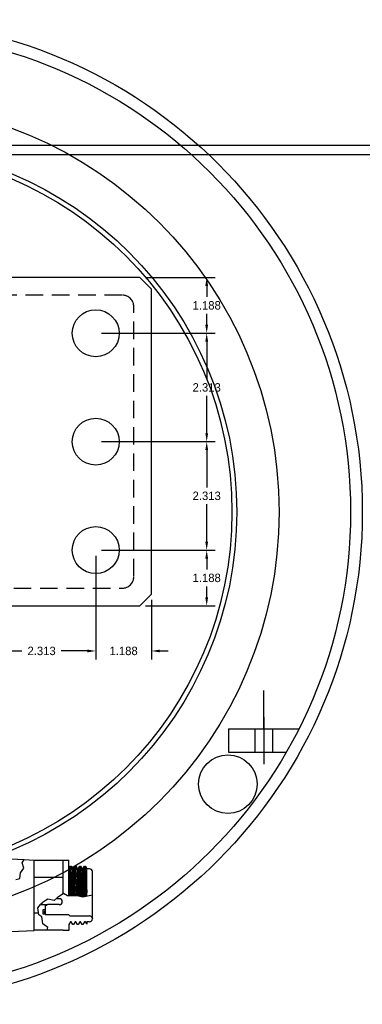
# Model space of a CAD drawing. Extents: x -184.4 to -118.8, y 116.3 to 158.3.
# Tile 22 of 22: x -126.1 to -118.8, y 137 to 158. Entities that reach past the tile are written whole.
import ezdxf

# ---------------------------------------------------------------- set-up
doc = ezdxf.new("R2010")
doc.units = 0
doc.header["$LTSCALE"] = 1.5
doc.header["$MEASUREMENT"] = 0
doc.linetypes.add('HIDDEN', pattern=[0.375, 0.25, -0.125])
doc.layers.get('0').update_dxf_attribs({"linetype": 'CONTINUOUS'})
doc.layers.get('DEFPOINTS').update_dxf_attribs({"linetype": 'CONTINUOUS'})
for name, color, linetype in [('HULL', 7, 'CONTINUOUS'), ('J_BOX_AFT', 171, 'CONTINUOUS'), ('J_BOX_FORW', 11, 'CONTINUOUS'), ('STATION12', 50, 'CONTINUOUS'), ('STATION13', 90, 'CONTINUOUS')]:
    doc.layers.add(name, color=color, linetype=linetype)
doc.dimstyles.get("Standard").update_dxf_attribs({"dimtxt": 0.18, "dimasz": 0.18, "dimexe": 0.18, "dimexo": 0.0625, "dimgap": 0.09, "dimtad": 0, "dimtih": 1, "dimtoh": 1, "dimdec": 4, "dimzin": 0, "dimtxsty": 'STANDARD', "dimcen": 0.09, "dimazin": 3, "dimtfac": 1, "dimtdec": 4, "dimtofl": 0, "dimtmove": 0, "dimatfit": 3, "dimtolj": 1, "dimtzin": 0})

# ---------------------------------------------------------------- blocks, each defined once
blk = doc.blocks.new('*D3')
at = {"color": 0, "linetype": 'BYBLOCK'}
for p, q in [((-126.817, 147.673), (-126.817, 144.404)), ((-124.504, 146.61), (-124.504, 144.404)), ((-126.637, 144.584), (-126.08, 144.584)), ((-124.684, 144.584), (-125.24, 144.584))]:
    blk.add_line(p, q, dxfattribs=at)
for points in [[(-126.637, 144.614), (-126.637, 144.554), (-126.817, 144.584)], [(-124.684, 144.614), (-124.684, 144.554), (-124.504, 144.584)]]:
    blk.add_solid(points, dxfattribs=at)
at = {"layer": 'DEFPOINTS', "color": 0, "linetype": 'BYBLOCK'}
for p in [(-126.817, 147.798), (-124.504, 146.735), (-124.504, 144.584)]:
    blk.add_point(p, dxfattribs=at)
at = {"color": 0, "linetype": 'BYBLOCK', "insert": (-125.66, 144.584), "char_height": 0.18, "attachment_point": 5}
blk.add_mtext('\\A1;2.313', dxfattribs=at)
blk = doc.blocks.new('*D4')
at = {"color": 0, "linetype": 'BYBLOCK'}
for p, q in [((-123.442, 152.548), (-121.957, 152.548)), ((-122.137, 152.368), (-122.137, 152.134)), ((-122.137, 151.54), (-122.137, 151.774)), ((-124.379, 151.36), (-121.957, 151.36))]:
    blk.add_line(p, q, dxfattribs=at)
for points in [[(-122.167, 152.368), (-122.107, 152.368), (-122.137, 152.548)], [(-122.167, 151.54), (-122.107, 151.54), (-122.137, 151.36)]]:
    blk.add_solid(points, dxfattribs=at)
at = {"layer": 'DEFPOINTS', "color": 0, "linetype": 'BYBLOCK'}
for p in [(-123.567, 152.548), (-122.137, 152.548), (-124.504, 151.36)]:
    blk.add_point(p, dxfattribs=at)
at = {"color": 0, "linetype": 'BYBLOCK', "insert": (-122.137, 151.954), "char_height": 0.18, "attachment_point": 5}
blk.add_mtext('\\A1;1.188', dxfattribs=at)
blk = doc.blocks.new('*D5')
at = {"color": 0, "linetype": 'BYBLOCK'}
for p, q in [((-124.379, 151.36), (-121.957, 151.36)), ((-122.137, 151.18), (-122.137, 150.384)), ((-122.137, 149.228), (-122.137, 150.024)), ((-124.379, 149.048), (-121.957, 149.048))]:
    blk.add_line(p, q, dxfattribs=at)
for points in [[(-122.167, 151.18), (-122.107, 151.18), (-122.137, 151.36)], [(-122.167, 149.228), (-122.107, 149.228), (-122.137, 149.048)]]:
    blk.add_solid(points, dxfattribs=at)
at = {"layer": 'DEFPOINTS', "color": 0, "linetype": 'BYBLOCK'}
for p in [(-124.504, 151.36), (-122.137, 151.36), (-124.504, 149.048)]:
    blk.add_point(p, dxfattribs=at)
at = {"color": 0, "linetype": 'BYBLOCK', "insert": (-122.137, 150.204), "char_height": 0.18, "attachment_point": 5}
blk.add_mtext('\\A1;2.313', dxfattribs=at)
blk = doc.blocks.new('*D6')
at = {"color": 0, "linetype": 'BYBLOCK'}
for p, q in [((-124.379, 149.048), (-121.957, 149.048)), ((-122.137, 148.868), (-122.137, 148.072)), ((-122.137, 146.915), (-122.137, 147.712)), ((-124.379, 146.735), (-121.957, 146.735))]:
    blk.add_line(p, q, dxfattribs=at)
for points in [[(-122.167, 148.868), (-122.107, 148.868), (-122.137, 149.048)], [(-122.167, 146.915), (-122.107, 146.915), (-122.137, 146.735)]]:
    blk.add_solid(points, dxfattribs=at)
at = {"layer": 'DEFPOINTS', "color": 0, "linetype": 'BYBLOCK'}
for p in [(-124.504, 149.048), (-124.504, 146.735), (-122.137, 146.735)]:
    blk.add_point(p, dxfattribs=at)
at = {"color": 0, "linetype": 'BYBLOCK', "insert": (-122.137, 147.892), "char_height": 0.18, "attachment_point": 5}
blk.add_mtext('\\A1;2.313', dxfattribs=at)
blk = doc.blocks.new('*D7')
at = {"color": 0, "linetype": 'BYBLOCK'}
for p, q in [((-124.504, 146.61), (-124.504, 144.404)), ((-123.317, 145.673), (-123.317, 144.404)), ((-124.684, 144.584), (-124.864, 144.584)), ((-123.137, 144.584), (-122.957, 144.584))]:
    blk.add_line(p, q, dxfattribs=at)
for points in [[(-124.684, 144.614), (-124.684, 144.554), (-124.504, 144.584)], [(-123.137, 144.614), (-123.137, 144.554), (-123.317, 144.584)]]:
    blk.add_solid(points, dxfattribs=at)
at = {"layer": 'DEFPOINTS', "color": 0, "linetype": 'BYBLOCK'}
for p in [(-124.504, 146.735), (-123.317, 145.798), (-123.317, 144.584)]:
    blk.add_point(p, dxfattribs=at)
at = {"color": 0, "linetype": 'BYBLOCK', "insert": (-123.91, 144.584), "char_height": 0.18, "attachment_point": 5}
blk.add_mtext('\\A1;1.188', dxfattribs=at)
blk = doc.blocks.new('*D8')
at = {"color": 0, "linetype": 'BYBLOCK'}
for p, q in [((-124.379, 146.735), (-121.957, 146.735)), ((-122.137, 146.555), (-122.137, 146.322)), ((-122.137, 145.728), (-122.137, 145.962)), ((-123.442, 145.548), (-121.957, 145.548))]:
    blk.add_line(p, q, dxfattribs=at)
for points in [[(-122.167, 146.555), (-122.107, 146.555), (-122.137, 146.735)], [(-122.167, 145.728), (-122.107, 145.728), (-122.137, 145.548)]]:
    blk.add_solid(points, dxfattribs=at)
at = {"layer": 'DEFPOINTS', "color": 0, "linetype": 'BYBLOCK'}
for p in [(-124.504, 146.735), (-123.567, 145.548), (-122.137, 145.548)]:
    blk.add_point(p, dxfattribs=at)
at = {"color": 0, "linetype": 'BYBLOCK', "insert": (-122.137, 146.142), "char_height": 0.18, "attachment_point": 5}
blk.add_mtext('\\A1;1.188', dxfattribs=at)

msp = doc.modelspace()

# ---------------------------------------------------------------- linework, layer by layer
for p in [(-162.0525, 155.37), (-160.9455, 155.1703)]:
    msp.add_xline(p, (1, 0))
for centre, radius in [((-129.3165, 147.5479), 7.822), ((-124.504, 151.3604), 0.5), ((-124.504, 149.0479), 0.5), ((-124.504, 146.7354), 0.5)]:
    msp.add_circle(centre, radius)
at = {"layer": 'HULL'}
for p, q in [((-120.9193, 142.9229), (-120.9193, 143.7382)), ((-120.9193, 143.1729), (-120.9193, 142.1729)), ((-121.6693, 142.9229), (-121.6693, 142.4229)), ((-121.1068, 142.9229), (-121.1068, 142.4229)), ((-120.7318, 142.9229), (-120.7318, 142.4229))]:
    msp.add_line(p, q, dxfattribs=at)
at = {"layer": 'HULL', "linetype": 'CONTINUOUS'}
for p, q in [((-121.6693, 142.9229), (-120.1693, 142.9229)), ((-121.6693, 142.4229), (-120.4398, 142.4229))]:
    msp.add_line(p, q, dxfattribs=at)
at = {"layer": 'HULL'}
for centre, radius in [((-129.3165, 147.5479), 10.5), ((-129.3165, 147.5479), 10.25), ((-121.6838, 141.7455), 0.625)]:
    msp.add_circle(centre, radius, dxfattribs=at)
at = {"layer": 'J_BOX_AFT'}
for p, q in [((-123.5665, 152.5479), (-135.0665, 152.5479)), ((-123.5665, 152.5479), (-123.3165, 152.2979)), ((-123.3165, 145.7979), (-123.3165, 152.2979)), ((-123.3165, 145.7979), (-123.5665, 145.5479)), ((-135.0665, 145.5479), (-123.5665, 145.5479))]:
    msp.add_line(p, q, dxfattribs=at)
at = {"layer": 'J_BOX_AFT', "linetype": 'HIDDEN'}
for p, q in [((-123.941, 152.1734), (-134.692, 152.1734)), ((-123.691, 146.1724), (-123.691, 151.9234)), ((-134.692, 145.9224), (-123.941, 145.9224))]:
    msp.add_line(p, q, dxfattribs=at)
for centre, start, end in [((-123.941, 151.9234), 360, 90), ((-123.941, 146.1724), 270, 360)]:
    msp.add_arc(centre, 0.25, start, end, dxfattribs=at)
at = {"layer": 'J_BOX_FORW'}
for p, q in [((-126.3165, 140.1482), (-126.0343, 140.1341)), ((-126.0343, 140.1341), (-125.8165, 140.1232)), ((-125.8165, 138.6232), (-125.8165, 140.1232)), ((-125.1965, 140.1146), (-125.8165, 140.1146)), ((-125.1965, 139.411), (-125.1965, 140.1232)), ((-125.1965, 140.1232), (-125.0765, 140.1232)), ((-125.0765, 139.3589), (-125.0765, 140.1232)), ((-125.0765, 139.9382), (-125.0448, 139.9932)), ((-125.0448, 139.9932), (-125.0265, 139.9932)), ((-125.0265, 139.9932), (-124.9948, 139.9382)), ((-124.9948, 139.9382), (-124.9765, 139.9382)), ((-124.9765, 139.9382), (-124.9448, 139.9932)), ((-124.9448, 139.9932), (-124.9265, 139.9932)), ((-124.9265, 139.9932), (-124.8948, 139.9382)), ((-124.8948, 139.9382), (-124.8765, 139.9382)), ((-124.8765, 139.9382), (-124.8448, 139.9932)), ((-124.8448, 139.9932), (-124.8265, 139.9932)), ((-124.8265, 139.9932), (-124.7948, 139.9382)), ((-124.7948, 139.9382), (-124.7765, 139.9382)), ((-124.7765, 139.9382), (-124.7448, 139.9932)), ((-124.7448, 139.9932), (-124.7265, 139.9932)), ((-124.7265, 139.9932), (-124.6965, 139.9412)), ((-124.6965, 139.3531), (-124.6965, 139.9412)), ((-124.6365, 139.9377), (-124.6965, 139.9377)), ((-124.5765, 139.8717), (-124.5765, 139.8777)), ((-124.5765, 138.8747), (-124.5765, 139.8717)), ((-125.1965, 139.7514), (-125.8165, 139.7514)), ((-125.2813, 139.2991), (-125.354, 139.2991)), ((-125.6808, 139.1741), (-125.5335, 139.1741)), ((-125.5835, 139.1541), (-125.5835, 139.0607)), ((-125.5535, 139.1541), (-125.5835, 139.1541)), ((-125.5335, 139.1741), (-125.5535, 139.1541)), ((-125.2813, 139.1741), (-125.5335, 139.1741)), ((-125.7245, 138.995), (-125.8165, 138.995)), ((-125.5835, 138.9757), (-125.5835, 138.9632)), ((-125.5835, 138.9632), (-125.087, 138.9632)), ((-125.087, 138.9632), (-125.0585, 138.9347)), ((-125.0585, 138.9347), (-124.6365, 138.9347)), ((-124.5765, 138.8747), (-124.5765, 138.8687)), ((-126.3165, 138.5982), (-125.8165, 138.6232)), ((-125.5388, 138.6318), (-125.8165, 138.6318)), ((-125.1965, 138.6318), (-125.5388, 138.6318)), ((-125.1965, 138.6232), (-125.1965, 138.6318)), ((-125.0765, 138.6232), (-125.1965, 138.6232)), ((-125.0448, 138.8082), (-125.0765, 138.7532)), ((-125.0765, 138.7532), (-125.0765, 138.6232)), ((-125.0265, 138.8082), (-125.0448, 138.8082)), ((-124.9948, 138.7532), (-125.0265, 138.8082)), ((-124.9765, 138.7532), (-124.9948, 138.7532)), ((-124.9448, 138.8082), (-124.9765, 138.7532)), ((-124.9265, 138.8082), (-124.9448, 138.8082)), ((-124.8948, 138.7532), (-124.9265, 138.8082)), ((-124.8765, 138.7532), (-124.8948, 138.7532)), ((-124.8448, 138.8082), (-124.8765, 138.7532)), ((-124.8265, 138.8082), (-124.8448, 138.8082)), ((-124.7948, 138.7532), (-124.8265, 138.8082)), ((-124.7765, 138.7532), (-124.7948, 138.7532)), ((-124.7448, 138.8082), (-124.7765, 138.7532)), ((-124.7265, 138.8082), (-124.7448, 138.8082)), ((-124.6965, 138.7562), (-124.7265, 138.8082)), ((-124.6365, 138.8087), (-124.6965, 138.8087)), ((-124.6965, 138.8087), (-124.6965, 138.7562))]:
    msp.add_line(p, q, dxfattribs=at)
at = {"layer": 'J_BOX_FORW', "color": 5}
for p, q in [((-126.0718, 140.0639), (-126.0343, 140.1341)), ((-126.1131, 139.8547), (-126.0364, 139.949)), ((-126.0364, 139.949), (-126.0718, 140.0639)), ((-125.0726, 139.3589), (-125.0448, 139.9932)), ((-125.0265, 139.9932), (-125.0543, 139.359)), ((-125.0274, 139.3591), (-124.9948, 139.9382)), ((-124.9765, 139.9382), (-125.0059, 139.3591)), ((-124.9737, 139.3593), (-124.9448, 139.9932)), ((-124.9265, 139.9932), (-124.9555, 139.3588)), ((-124.9243, 139.357), (-124.8948, 139.9382)), ((-124.8765, 139.9382), (-124.9083, 139.3561)), ((-124.872, 139.354), (-124.8448, 139.9932)), ((-124.8265, 139.9932), (-124.8539, 139.3508)), ((-124.8227, 139.3446), (-124.7948, 139.9382)), ((-124.7765, 139.9382), (-124.8046, 139.3409)), ((-124.7727, 139.338), (-124.7448, 139.9932)), ((-124.7265, 139.9932), (-124.7543, 139.3416)), ((-124.7225, 139.3479), (-124.6965, 139.8986)), ((-126.2105, 139.7074), (-126.1249, 139.7281)), ((-126.1249, 139.7281), (-126.1131, 139.8547)), ((-124.6965, 139.4862), (-124.7043, 139.3515)), ((-125.5835, 139.2548), (-125.6495, 139.2096)), ((-125.5282, 139.2927), (-125.5835, 139.2548)), ((-125.395, 139.2647), (-125.5282, 139.2927)), ((-125.3284, 139.3208), (-125.395, 139.2647)), ((-125.1951, 139.4114), (-125.3284, 139.3208)), ((-125.1039, 139.3588), (-125.1951, 139.4114)), ((-124.9637, 139.3593), (-125.1039, 139.3588)), ((-124.869, 139.3538), (-124.9637, 139.3593)), ((-124.7813, 139.3363), (-124.869, 139.3538)), ((-124.5765, 139.3769), (-124.7813, 139.3363)), ((-125.7421, 139.1034), (-125.6808, 139.1741)), ((-125.7176, 138.9527), (-125.7421, 139.1034)), ((-125.651, 139.2086), (-125.6808, 139.1741)), ((-125.6495, 139.2096), (-125.651, 139.2086)), ((-125.5835, 139.0607), (-125.6355, 139.0607)), ((-125.6355, 139.0607), (-125.6355, 138.9757)), ((-125.5835, 139.0607), (-125.5835, 138.9757)), ((-125.6545, 138.9106), (-125.7176, 138.9527)), ((-125.651, 138.865), (-125.6545, 138.9106)), ((-125.6334, 138.7669), (-125.651, 138.865)), ((-125.6355, 138.9757), (-125.5835, 138.9757)), ((-125.5282, 138.6827), (-125.6334, 138.7669)), ((-125.5388, 138.6318), (-125.5282, 138.6827))]:
    msp.add_line(p, q, dxfattribs=at)
at = {"layer": 'J_BOX_FORW'}
for centre, radius, start, end in [((-124.6365, 139.8777), 0.06, 0, 90), ((-125.2813, 139.2366), 0.0625, 270, 90), ((-124.6365, 138.8747), 0.06, 0, 90), ((-124.6365, 138.8687), 0.06, 270, 0)]:
    msp.add_arc(centre, radius, start, end, dxfattribs=at)
at = {"layer": 'J_BOX_FORW', "color": 7}
for start, end in [(90, 270), (270, 90)]:
    msp.add_arc((-125.5924, 139.0182), 0.0144, start, end, dxfattribs=at)
at = {"layer": 'STATION12'}
msp.add_circle((-129.3165, 147.5479), 8.7246, dxfattribs=at)
at = {"layer": 'STATION13'}
msp.add_circle((-129.3165, 147.5479), 7.7189, dxfattribs=at)

# ---------------------------------------------------------------- dimensions: what is measured, and where the dimension line sits
at = {"layer": 'J_BOX_AFT'}
for base, p1, p2, picture, middle in [((-122.1368916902, 152.5479109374), (-124.5040288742, 151.3604109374), (-123.5665288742, 152.5479109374), '*D4', (-122.1368916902, 151.9541609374)), ((-122.1368916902, 151.3604109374), (-124.5040288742, 149.0479109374), (-124.5040288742, 151.3604109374), '*D5', (-122.1368916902, 150.2041609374)), ((-122.1368916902, 146.7354109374), (-124.5040288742, 149.0479109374), (-124.5040288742, 146.7354109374), '*D6', (-122.1368916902, 147.8916609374)), ((-122.1368916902, 145.5479109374), (-124.5040288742, 146.7354109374), (-123.5665288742, 145.5479109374), '*D8', (-122.1368916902, 146.1416609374))]:
    dim = msp.add_linear_dim(base=base, p1=p1, p2=p2, angle=90, dimstyle='STANDARD', override={"dimexo": 0.125, "dimdec": 3}, dxfattribs=at)
    dim.commit()
    dim.dimension.update_dxf_attribs({"geometry": picture, "text_midpoint": middle})
for base, p1, p2, picture, middle in [((-124.5040288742, 144.5843302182), (-126.8165288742, 147.7979109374), (-124.5040288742, 146.7354109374), '*D3', (-125.6602788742, 144.5843302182)), ((-123.3165288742, 144.5843302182), (-124.5040288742, 146.7354109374), (-123.3165288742, 145.7979109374), '*D7', (-123.9102788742, 144.5843302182))]:
    dim = msp.add_linear_dim(base=base, p1=p1, p2=p2, dimstyle='STANDARD', override={"dimexo": 0.125, "dimdec": 3}, dxfattribs=at)
    dim.commit()
    dim.dimension.update_dxf_attribs({"geometry": picture, "text_midpoint": middle})

doc.saveas('drawing.dxf')
